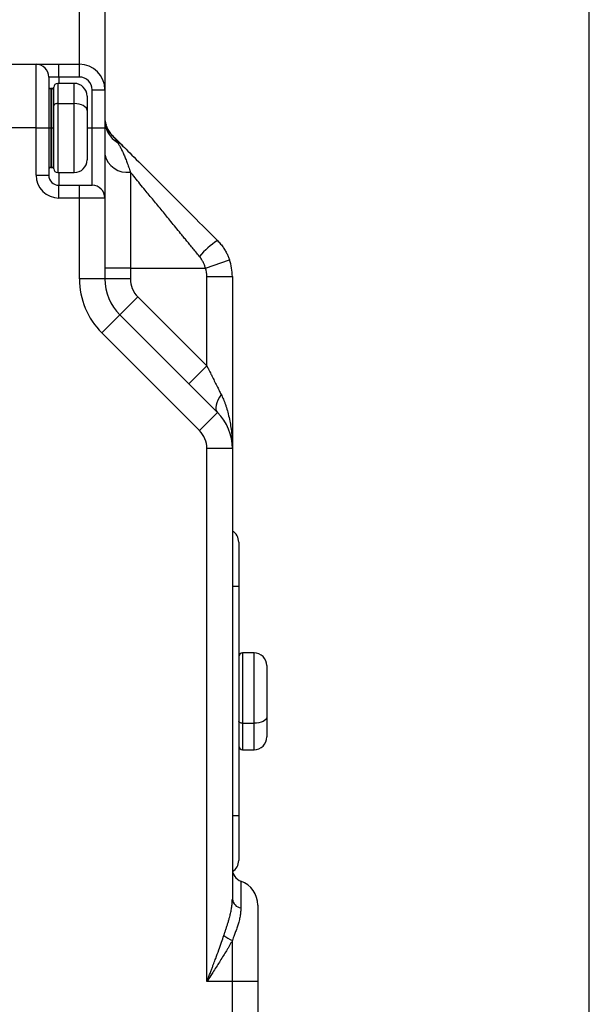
# Model space of a CAD drawing. Header units: millimetres. Extents: x 0 to 838, y 0 to 648.
# Tile 13 of 59: x 172 to 217, y 189 to 266. Entities that reach past the tile are written whole.
import ezdxf

# ---------------------------------------------------------------- set-up
doc = ezdxf.new("R2010")
doc.units = ezdxf.units.MM
doc.header["$LTSCALE"] = 3
doc.layers.add('DIMENSIONS', color=140, linetype='Continuous', lineweight=25)
doc.styles.add('SLDTEXTSTYLE0', font='TXT', dxfattribs={"width": 0.7})
doc.dimstyles.new('SLDDIMSTYLE0', dxfattribs={"dimtxt": 6.474023, "dimasz": 9.906, "dimexe": 0, "dimexo": 0.0625, "dimgap": 1.618506, "dimtad": 0, "dimtih": 1, "dimtoh": 1, "dimdec": 1, "dimrnd": 1e-09, "dimzin": 4, "dimdsep": 46, "dimtxsty": 'SLDTEXTSTYLE0', "dimsah": 1, "dimcen": 0.09, "dimadec": 0, "dimazin": 1, "dimtfac": 1, "dimtdec": 1, "dimtofl": 0, "dimtmove": 0, "dimatfit": 3, "dimfxl": 0, "dimfrac": 2, "dimtolj": 1, "dimtzin": 12, "dimarcsym": 0})

# ---------------------------------------------------------------- blocks, each defined once
blk = doc.blocks.new('_D_20')
at = {"layer": 'DIMENSIONS'}
for p, q in [((128.975, 310.694), (128.975, 410.909)), ((216.975, 142.694), (216.975, 410.909)), ((128.975, 401.384), (155.007, 401.384)), ((163.78, 401.384), (161.606, 401.384)), ((161.606, 401.384), (161.606, 391.094)), ((183.019, 401.384), (185.193, 401.384)), ((185.193, 401.384), (185.193, 391.094)), ((216.975, 401.384), (191.792, 401.384)), ((161.606, 391.094), (163.78, 391.094)), ((185.193, 391.094), (183.019, 391.094))]:
    blk.add_line(p, q, dxfattribs=at)
for points in [[(128.975, 401.384), (138.881, 399.86), (138.881, 402.908)], [(216.975, 401.384), (207.069, 402.908), (207.069, 399.86)]]:
    blk.add_solid(points, dxfattribs=at)
at = {"layer": 'DIMENSIONS', "char_height": 6.35, "attachment_point": 1, "style": 'SLDTEXTSTYLE0'}
for s, insert in [('88.0', (163.78, 411.018)), ('3.46', (163.78, 399.28))]:
    blk.add_mtext(s, dxfattribs=dict(at, insert=insert))

msp = doc.modelspace()

# ---------------------------------------------------------------- linework, layer by layer
for p, q in [((176.974766, 262.383516), (176.974766, 268.383516)), ((178.974766, 268.383516), (178.974766, 260.383516)), ((139.931402, 262.383516), (173.574766, 262.383516)), ((173.574766, 257.383516), (173.574766, 262.383516)), ((173.574766, 262.383516), (175.374766, 262.383516)), ((175.374766, 261.383516), (175.374766, 262.383516)), ((175.374766, 262.383516), (176.974766, 262.383516)), ((176.974766, 261.383516), (176.974766, 262.383516)), ((174.574766, 261.383516), (174.574766, 257.383516)), ((175.374766, 261.383516), (174.574766, 261.383516)), ((176.974766, 261.383516), (175.374766, 261.383516)), ((175.374766, 261.383516), (175.374766, 260.883516)), ((174.824766, 260.483516), (174.724766, 260.483516)), ((174.724766, 260.483516), (174.724766, 257.383516)), ((174.824766, 257.383516), (174.824766, 260.483516)), ((174.974766, 259.133737), (174.974766, 260.583516)), ((176.574766, 260.883516), (175.274766, 260.883516)), ((175.274766, 260.883516), (175.274766, 259.297821)), ((176.574766, 259.297821), (176.574766, 260.883516)), ((177.574766, 259.883516), (177.574766, 258.750877)), ((177.974766, 260.383516), (178.974766, 260.383516)), ((177.974766, 257.383516), (177.974766, 260.383516)), ((178.974766, 260.383516), (178.974766, 257.383516)), ((174.974766, 254.183516), (174.974766, 259.133737)), ((175.274766, 259.297821), (176.574766, 259.297821)), ((175.274766, 259.297821), (175.274766, 253.883516)), ((176.574766, 253.883516), (176.574766, 259.297821)), ((177.574766, 258.750877), (177.574766, 254.883516)), ((173.574766, 257.383516), (133.560552, 257.383516)), ((173.574766, 253.683516), (173.574766, 257.383516)), ((173.574766, 257.383516), (174.574766, 257.383516)), ((174.574766, 257.383516), (174.574766, 253.683516)), ((174.574766, 257.383516), (174.724766, 257.383516)), ((174.824766, 257.383516), (174.724766, 257.383516)), ((174.724766, 257.383516), (174.724766, 254.283516)), ((174.824766, 257.383516), (174.974766, 257.383516)), ((174.824766, 254.283516), (174.824766, 257.383516)), ((177.574766, 257.383516), (177.974766, 257.383516)), ((177.974766, 252.883516), (177.974766, 257.383516)), ((177.974766, 257.383516), (178.974766, 257.383516)), ((178.974766, 257.383516), (178.974766, 251.883516)), ((179.093571, 257.601972), (179.012425, 257.825653)), ((174.724766, 254.283516), (174.824766, 254.283516)), ((173.574766, 253.683516), (174.574766, 253.683516)), ((175.274766, 253.883516), (176.574766, 253.883516)), ((175.374766, 253.883516), (175.374766, 252.883516)), ((180.974766, 253.92655), (180.974766, 246.383516)), ((175.374766, 251.883516), (175.374766, 252.883516)), ((175.374766, 252.883516), (176.974766, 252.883516)), ((176.974766, 251.883516), (176.974766, 252.883516)), ((176.974766, 252.883516), (177.974766, 252.883516)), ((176.974766, 251.883516), (175.374766, 251.883516)), ((176.974766, 245.54037), (176.974766, 251.883516)), ((178.974766, 251.883516), (176.974766, 251.883516)), ((178.974766, 251.883516), (178.974766, 245.54037)), ((186.863824, 246.383516), (188.752883, 247.04037)), ((180.974766, 246.383516), (178.974766, 246.383516)), ((180.974766, 246.383516), (180.974766, 245.54037)), ((180.974766, 246.383516), (186.863824, 246.383516)), ((178.974766, 245.54037), (176.974766, 245.54037)), ((180.974766, 245.54037), (178.974766, 245.54037)), ((186.974766, 238.711943), (186.974766, 245.726662)), ((186.974766, 245.726662), (188.974766, 245.726662)), ((188.974766, 245.726662), (188.974766, 232.226662)), ((181.560552, 244.126157), (180.146338, 242.711943)), ((181.560552, 244.126157), (186.974766, 238.711943)), ((180.146338, 242.711943), (178.732125, 241.29773)), ((180.146338, 242.711943), (187.803193, 235.055089)), ((186.388979, 233.640876), (178.732125, 241.29773)), ((186.974766, 238.711943), (185.560552, 237.29773)), ((187.803193, 235.055089), (186.388979, 233.640876)), ((186.974766, 190.383516), (186.974766, 232.226662)), ((188.974766, 232.226662), (186.974766, 232.226662)), ((188.974766, 232.226662), (188.974766, 196.859713)), ((189.474766, 224.883516), (189.474766, 221.383516)), ((189.474766, 221.383516), (188.974766, 221.383516)), ((189.474766, 221.383516), (189.474766, 203.383516)), ((190.674766, 216.183516), (189.774766, 216.183516)), ((189.774766, 216.183516), (189.774766, 210.670259)), ((190.674766, 210.670259), (190.674766, 216.183516)), ((191.674766, 215.183516), (191.674766, 211.121116)), ((191.674766, 211.121116), (191.674766, 209.583516)), ((189.774766, 210.670259), (190.674766, 210.670259)), ((189.774766, 210.670259), (189.774766, 208.583516)), ((190.674766, 208.583516), (190.674766, 210.670259)), ((189.774766, 208.583516), (190.674766, 208.583516)), ((189.474766, 203.383516), (188.974766, 203.383516)), ((189.474766, 203.383516), (189.474766, 199.883516)), ((189.641432, 198.269134), (189.641432, 196.168104)), ((190.974766, 196.383516), (190.974766, 190.383516)), ((188.974766, 190.383516), (188.974766, 193.608993)), ((188.974766, 190.383516), (186.974766, 190.383516)), ((188.974766, 118.883516), (188.974766, 190.383516)), ((190.974766, 190.383516), (188.974766, 190.383516)), ((190.974766, 190.383516), (190.974766, 118.883516))]:
    msp.add_line(p, q)
at = {"flags": 128}
for points in [[(175.274766, 259.297821), (175.216238, 259.294668), (175.159961, 259.285331), (175.108094, 259.270168), (175.062634, 259.249762), (175.025325, 259.224897), (174.997602, 259.196529), (174.98053, 259.165748), (174.974766, 259.133737)], [(177.574766, 258.750877), (177.555551, 258.85758), (177.498645, 258.960183), (177.406235, 259.054742), (177.281872, 259.137624), (177.130336, 259.205644), (176.957449, 259.256187), (176.769856, 259.287311), (176.574766, 259.297821)], [(188.096086, 236.469303), (187.95489, 236.24612), (187.840335, 236.027647), (187.75484, 235.818493), (187.700208, 235.623074), (187.677593, 235.445511), (187.687471, 235.289553), (187.729634, 235.158491), (187.803193, 235.055089)], [(191.674766, 211.121116), (191.655551, 211.033158), (191.598645, 210.94858), (191.506235, 210.870633), (191.381872, 210.802312), (191.230336, 210.746242), (191.057449, 210.704578), (190.869856, 210.678922), (190.674766, 210.670259)], [(189.774766, 210.670259), (189.716238, 210.672858), (189.659961, 210.680555), (189.608094, 210.693054), (189.562634, 210.709875), (189.525325, 210.730371), (189.497602, 210.753755), (189.48053, 210.779129), (189.474766, 210.805516)]]:
    msp.add_lwpolyline(points, dxfattribs=at)
for centre, radius, start, end in [((173.574766, 261.383516), 1, 0, 90), ((176.974766, 260.383516), 2, 0, 90), ((176.974766, 260.383516), 1, 0, 90), ((174.724766, 260.633516), 0.15, 180, 270), ((174.824766, 260.333516), 0.15, 0, 90), ((175.274766, 260.583516), 0.3, 90, 180), ((176.574766, 259.883516), 1, 0, 90), ((180.974766, 258.211943), 2, 180, 225), ((180.933767, 257.964835), 1.959013, 180.19632313, 240.69011408), ((179.381761, 254.95941), 1.426314, 45.07596671, 65.43279736), ((180.709879, 255.684295), 1.777592, 192.55095203, 278.56981965), ((174.724766, 254.133516), 0.15, 90, 180), ((174.824766, 254.433516), 0.15, 270, 0), ((176.574766, 254.883516), 1, 270, 0), ((175.374766, 253.683516), 1.8, 180, 270), ((175.374766, 253.683516), 0.8, 180, 270), ((175.274766, 254.183516), 0.3, 180, 270), ((177.974766, 251.883516), 1, 0, 90), ((192.231303, 242.103234), 7.825254, 124.46302595, 138.29659081), ((184.974766, 245.726662), 4, 0, 19.17333614), ((184.974766, 245.726662), 2, 0, 19.17333614), ((182.974766, 245.54037), 6, 180, 225), ((182.974766, 245.54037), 4, 180, 225), ((182.974766, 245.54037), 2, 180, 225), ((184.974766, 232.226662), 4, 0, 45), ((184.974766, 232.226662), 2, 0, 45), ((188.474766, 224.883516), 1, 0, 60), ((189.774766, 215.883516), 0.3, 90, 180), ((190.674766, 215.183516), 1, 0, 90), ((190.674766, 209.583516), 1, 270, 0), ((189.774766, 208.883516), 0.3, 180, 270), ((188.474766, 199.883516), 1, 301.14031476, 0), ((189.974766, 199.211943), 1, 180, 250.52877937), ((188.974766, 196.383516), 2, 0, 70.52877937), ((189.759917, 196.949432), 0.790261, 186.51892459, 261.37706583), ((189.882535, 195.862752), 2.429707, 229.60944331, 248.06139592)]:
    msp.add_arc(centre, radius, start, end)
for points, knots in [([(179.60922, 256.746975), (179.456814, 256.901451), (179.269564, 257.091246), (179.188318, 257.336784), (179.173199, 257.382475)], [0, 0, 0, 0, 0.813913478, 1, 1, 1, 1]), ([(179.560552, 256.79773), (179.578828, 256.778938), (179.618593, 256.73805), (179.685126, 256.661328), (179.765399, 256.560254), (179.862803, 256.427224), (179.935651, 256.316212), (179.974766, 256.256606)], [0, 0, 0, 0, 0.141701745, 0.308322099, 0.500014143, 0.731540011, 1, 1, 1, 1]), ([(179.974766, 256.256606), (179.991853, 256.228562), (180.026857, 256.171112), (180.083261, 256.072882), (180.144229, 255.961644), (180.21015, 255.835033), (180.281158, 255.691474), (180.357473, 255.528977), (180.452336, 255.316529), (180.566341, 255.044836), (180.698796, 254.705683), (180.812478, 254.395767), (180.893109, 254.165958), (180.93379, 254.047458), (180.954254, 253.987273), (180.965944, 253.952617), (180.971861, 253.935195), (180.974819, 253.926485)], [0, 0, 0, 0, 0.06175834, 0.126520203, 0.194415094, 0.265572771, 0.340120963, 0.418182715, 0.499873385, 0.624023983, 0.749836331, 0.874641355, 0.93722075, 0.968583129, 0.984286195, 0.992143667, 1, 1, 1, 1]), ([(180.388979, 255.969303), (180.705167, 255.653115), (181.119973, 255.238309), (182.133594, 254.224688), (182.732247, 253.626034), (184.057903, 252.300379), (184.784057, 251.574225), (186.281276, 250.077006), (187.051376, 249.306906), (187.803193, 248.555089)], [0, 0, 0, 0, 0.25, 0.25, 0.5, 0.5, 0.75, 0.75, 1, 1, 1, 1]), ([(186.388979, 247.309178), (186.294703, 247.424423), (186.110823, 247.649202), (185.842744, 247.976988), (185.58923, 248.286883), (185.350328, 248.578821), (185.126018, 248.852854), (184.726872, 249.340568), (184.174735, 250.01571), (183.462151, 250.886315), (182.790983, 251.70688), (182.210351, 252.416345), (181.732823, 253.00009), (181.341002, 253.478972), (181.095349, 253.779185), (180.974766, 253.92655)], [0, 0, 0, 0, 0.048867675, 0.095314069, 0.139339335, 0.180943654, 0.220127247, 0.256890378, 0.390882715, 0.51312564, 0.642004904, 0.762559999, 0.844566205, 0.923702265, 1, 1, 1, 1]), ([(187.803193, 248.555089), (187.847735, 248.5093), (187.935529, 248.41905), (188.057099, 248.278056), (188.169105, 248.136422), (188.271349, 247.994343), (188.36437, 247.852658), (188.448554, 247.711973), (188.524344, 247.572881), (188.592233, 247.435923), (188.652568, 247.301541), (188.706257, 247.170317), (188.737549, 247.083106), (188.752883, 247.04037)], [0, 0, 0, 0, 0.106299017, 0.209518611, 0.30965916, 0.406721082, 0.500704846, 0.59161097, 0.679440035, 0.764192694, 0.845869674, 0.9244718, 1, 1, 1, 1]), ([(186.863824, 246.383516), (186.851197, 246.425757), (186.826058, 246.509846), (186.781026, 246.63304), (186.730905, 246.753207), (186.655412, 246.910953), (186.547942, 247.101479), (186.441606, 247.240417), (186.388979, 247.309178)], [0, 0, 0, 0, 0.126155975, 0.251142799, 0.375246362, 0.498758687, 0.751934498, 1, 1, 1, 1]), ([(186.974766, 238.711943), (187.015916, 238.629695), (187.092651, 238.476322), (187.199344, 238.26311), (187.289119, 238.083389), (187.376885, 237.907647), (187.465839, 237.729829), (187.596944, 237.467534), (187.754333, 237.153116), (187.932926, 236.795892), (188.043742, 236.574077), (188.096086, 236.469303)], [0, 0, 0, 0, 0.108642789, 0.202592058, 0.281847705, 0.346409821, 0.435401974, 0.517916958, 0.695493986, 0.85616688, 1, 1, 1, 1]), ([(188.096086, 236.469303), (188.12573, 236.4085), (188.186511, 236.283835), (188.271454, 236.089426), (188.354279, 235.883867), (188.433873, 235.666917), (188.538425, 235.353245), (188.659845, 234.924481), (188.775114, 234.403773), (188.866212, 233.858509), (188.925172, 233.350916), (188.96624, 232.798763), (188.97162, 232.437763), (188.974766, 232.226662)], [0, 0, 0, 0, 0.045415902, 0.093117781, 0.143121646, 0.195441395, 0.250089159, 0.368417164, 0.500244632, 0.616688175, 0.749709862, 0.853638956, 1, 1, 1, 1]), ([(188.308099, 194.012178), (188.333874, 194.09015), (188.386199, 194.248442), (188.46573, 194.486058), (188.545771, 194.728241), (188.624841, 194.97473), (188.701139, 195.22562), (188.781343, 195.511538), (188.85863, 195.829688), (188.923084, 196.176826), (188.966238, 196.520875), (188.971919, 196.746617), (188.974766, 196.859713)], [0, 0, 0, 0, 0.077414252, 0.157159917, 0.239278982, 0.323809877, 0.410787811, 0.500245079, 0.624538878, 0.749227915, 0.874364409, 1, 1, 1, 1]), ([(189.641432, 196.168104), (189.640682, 196.116492), (189.63917, 196.012547), (189.627103, 195.852026), (189.607844, 195.686543), (189.580585, 195.515485), (189.545428, 195.338525), (189.502182, 195.155231), (189.441305, 194.930012), (189.353751, 194.650112), (189.243308, 194.332667), (189.113938, 193.98397), (189.025388, 193.745386), (188.974766, 193.608993)], [0, 0, 0, 0, 0.068036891, 0.137023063, 0.20706542, 0.278266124, 0.350721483, 0.424520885, 0.499745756, 0.618204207, 0.74979766, 0.856964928, 1, 1, 1, 1]), ([(186.974766, 190.383516), (187.018033, 190.495859), (187.101297, 190.712053), (187.221128, 191.023479), (187.330639, 191.309334), (187.429749, 191.569612), (187.518501, 191.804314), (187.597019, 192.013444), (187.728705, 192.366053), (187.906802, 192.85002), (188.121228, 193.45273), (188.247963, 193.832144), (188.308099, 194.012178)], [0, 0, 0, 0, 0.092335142, 0.177691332, 0.256068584, 0.327466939, 0.391886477, 0.449327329, 0.499789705, 0.682720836, 0.849449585, 1, 1, 1, 1]), ([(188.974766, 193.608993), (188.939485, 193.545766), (188.867858, 193.417397), (188.7552, 193.221008), (188.636746, 193.018193), (188.479, 192.753064), (188.273115, 192.415074), (188.026436, 192.019091), (187.766137, 191.608448), (187.521208, 191.226491), (187.253672, 190.813217), (187.077926, 190.542451), (186.974766, 190.383516)], [0, 0, 0, 0, 0.059863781, 0.121538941, 0.185035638, 0.25036318, 0.369811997, 0.500421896, 0.618292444, 0.750277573, 0.853417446, 1, 1, 1, 1])]:
    msp.add_open_spline(points, degree=3, knots=knots)
msp.add_open_spline([(179.560552, 256.79773), (179.812908, 256.545373), (180.093898, 256.264384), (180.388979, 255.969303)], degree=3)

# ---------------------------------------------------------------- dimensions: what is measured, and where the dimension line sits
at = {"layer": 'DIMENSIONS'}
dim = msp.add_linear_dim(base=(128.974766, 401.383541), p1=(216.974766, 138.883516), p2=(128.974766, 306.883516), dimstyle='SLDDIMSTYLE0', dxfattribs=at)
dim.commit()
dim.dimension.update_dxf_attribs({"geometry": '_D_20', "text_midpoint": (173.399539, 401.383541), "dimtype": 160})

doc.saveas('drawing.dxf')
